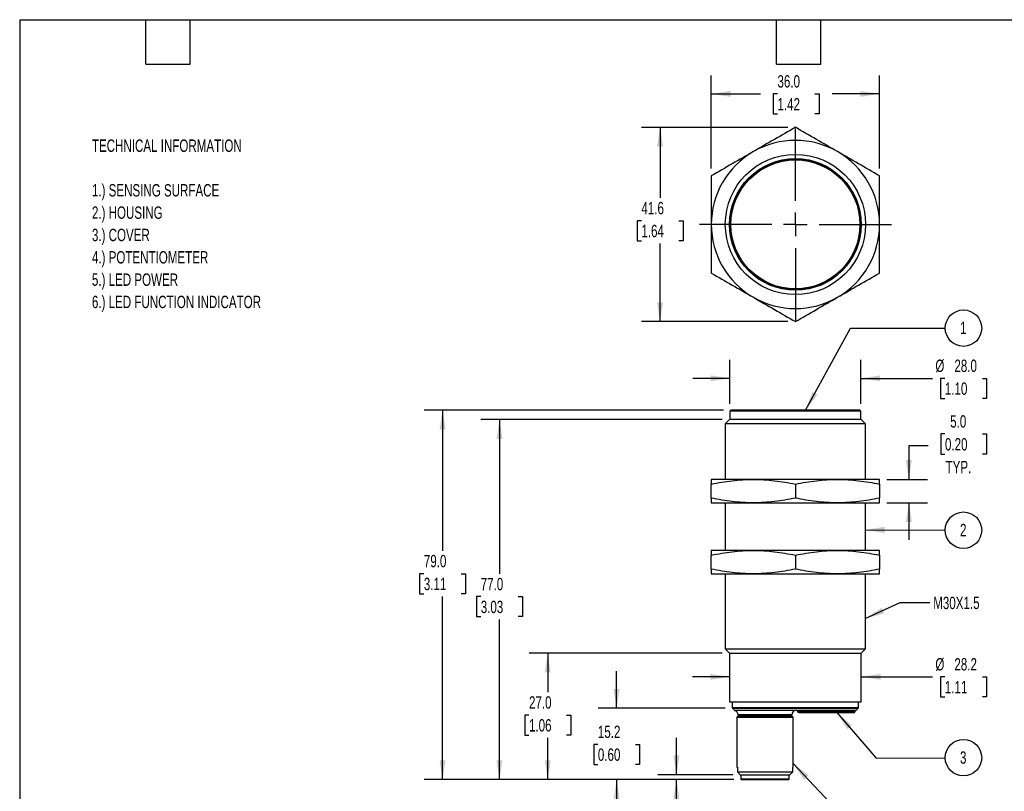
# Model space of a CAD drawing. Header units: millimetres. Extents: x 8 to 341, y 8 to 262.
# Tile 2 of 3: x 8 to 219, y 97 to 262. Entities that reach past the tile are written whole.
import ezdxf

# ---------------------------------------------------------------- set-up
doc = ezdxf.new("R2010")
doc.units = ezdxf.units.MM
doc.header["$LTSCALE"] = 1.25
doc.linetypes.add('CENTERX2', pattern=[20.32, 12.7, -2.54, 2.54, -2.54])
doc.layers.add('CENTER', color=40, linetype='CENTERX2')
doc.layers.add('DIMENSIONS', color=140, linetype='Continuous', lineweight=25)
doc.layers.add('TEXT', color=140, linetype='Continuous', lineweight=25)
doc.styles.add('SLDTEXTSTYLE0', font='TXT', dxfattribs={"width": 0.7})
doc.dimstyles.new('SLDDIMSTYLE0', dxfattribs={"dimtxt": 2.69751, "dimasz": 4.1275, "dimexe": 0, "dimexo": 0.0625, "dimgap": 0.674377, "dimtad": 0, "dimtih": 1, "dimtoh": 1, "dimrnd": 1e-09, "dimzin": 4, "dimdsep": 46, "dimtxsty": 'SLDTEXTSTYLE0', "dimsah": 1, "dimcen": 0.09, "dimadec": 0, "dimazin": 1, "dimtfac": 1, "dimtmove": 0, "dimatfit": 0, "dimfxl": 0, "dimfrac": 2, "dimtolj": 1, "dimtzin": 12, "dimarcsym": 0})
doc.dimstyles.new('SLDDIMSTYLE1', dxfattribs={"dimtxt": 2.69751, "dimasz": 4.1275, "dimexe": 0, "dimexo": 0.0625, "dimgap": 0.674377, "dimtad": 0, "dimtih": 1, "dimtoh": 1, "dimrnd": 1e-09, "dimzin": 12, "dimdsep": 46, "dimtxsty": 'SLDTEXTSTYLE0', "dimsah": 1, "dimcen": 0.09, "dimadec": 0, "dimazin": 3, "dimtfac": 1, "dimtmove": 0, "dimatfit": 0, "dimfxl": 0, "dimfrac": 2, "dimtolj": 1, "dimtzin": 12, "dimarcsym": 0})
doc.dimstyles.new('SLDDIMSTYLE2', dxfattribs={"dimtxt": 2.69751, "dimasz": 4.1275, "dimexe": 0, "dimexo": 0.0625, "dimgap": 0.674377, "dimtad": 0, "dimtih": 1, "dimtoh": 1, "dimrnd": 1e-09, "dimzin": 4, "dimdsep": 46, "dimtxsty": 'SLDTEXTSTYLE0', "dimsah": 1, "dimcen": 0.09, "dimadec": 0, "dimazin": 1, "dimtfac": 1, "dimtofl": 0, "dimtmove": 0, "dimatfit": 3, "dimfxl": 0, "dimfrac": 2, "dimtolj": 1, "dimtzin": 12, "dimarcsym": 0})
doc.dimstyles.new('SLDDIMSTYLE3', dxfattribs={"dimtxt": 0.18, "dimasz": 4.1275, "dimexe": 0, "dimexo": 0.0625, "dimgap": 0, "dimtad": 0, "dimtih": 1, "dimtoh": 1, "dimdec": 0, "dimrnd": 1e-09, "dimzin": 0, "dimdsep": 46, "dimtxsty": 'Standard', "dimsah": 1, "dimcen": 0.09, "dimadec": 0, "dimazin": 0, "dimtfac": 4.1275, "dimtdec": 0, "dimtofl": 0, "dimtmove": 0, "dimatfit": 3, "dimfxl": 0, "dimfrac": 2, "dimtolj": 1, "dimtzin": 0, "dimarcsym": 0})
doc.dimstyles.new('SLDDIMSTYLE4', dxfattribs={"dimtxt": 2.69751, "dimasz": 4.1275, "dimexe": 0, "dimexo": 0.0625, "dimgap": 0.674377, "dimtad": 0, "dimtih": 1, "dimtoh": 1, "dimrnd": 1e-09, "dimzin": 12, "dimdsep": 46, "dimtxsty": 'SLDTEXTSTYLE0', "dimsah": 1, "dimcen": 0.09, "dimadec": 0, "dimazin": 3, "dimtfac": 1, "dimtofl": 0, "dimtmove": 0, "dimatfit": 3, "dimfxl": 0, "dimfrac": 2, "dimtolj": 1, "dimtzin": 12, "dimarcsym": 0})

# ---------------------------------------------------------------- blocks, each defined once
blk = doc.blocks.new('SW_NOTE_0')
at = {"layer": 'TEXT', "color": 0, "attachment_point": 1, "style": 'SLDTEXTSTYLE0'}
for s, insert, char_height in [('TECHNICAL INFORMATION', (0, 3.41), 2.6458), ('1.) SENSING SURFACE', (0, -6.14), 2.6458), ('2.) HOUSING', (0, -10.92), 2.6458), ('3.) COVER', (0, -15.7), 2.646), ('4.) POTENTIOMETER', (0, -20.48), 2.6458), ('5.) LED POWER', (0, -25.26), 2.6458), ('6.) LED FUNCTION INDICATOR', (0, -30.03), 2.6458)]:
    blk.add_mtext(s, dxfattribs=dict(at, insert=insert, char_height=char_height))
blk = doc.blocks.new('_D')
at = {"layer": 'DIMENSIONS'}
for p, q in [((205.93, 173.28), (205.03, 173.28)), ((205.03, 173.28), (205.03, 168.99)), ((213.95, 173.28), (214.85, 173.28)), ((214.85, 173.28), (214.85, 168.99)), ((202.31, 170.76), (198.2, 170.76)), ((198.2, 170.76), (198.2, 163.56)), ((205.03, 168.99), (205.93, 168.99)), ((214.85, 168.99), (213.95, 168.99)), ((193.52, 163.56), (202.17, 163.56)), ((193.52, 158.56), (202.17, 158.56)), ((198.2, 158.56), (198.2, 150.62))]:
    blk.add_line(p, q, dxfattribs=at)
for points in [[(198.2, 163.56), (198.84, 167.68), (197.57, 167.68)], [(198.2, 158.56), (197.57, 154.43), (198.84, 154.43)]]:
    blk.add_solid(points, dxfattribs=at)
at = {"layer": 'DIMENSIONS', "char_height": 2.646, "attachment_point": 1, "style": 'SLDTEXTSTYLE0'}
for s, insert in [('5.0', (207.05, 177.29)), ('0.20', (205.93, 172.4)), ('TYP.', (206.06, 167.51))]:
    blk.add_mtext(s, dxfattribs=dict(at, insert=insert))
blk = doc.blocks.new('_D_1')
at = {"layer": 'DIMENSIONS'}
for p, q in [((159.93, 179.74), (159.93, 189.15)), ((187.93, 179.74), (187.93, 189.15)), ((159.93, 185.18), (151.99, 185.18)), ((187.93, 185.18), (203.27, 185.18)), ((205.91, 185.18), (205.01, 185.18)), ((205.01, 185.18), (205.01, 180.89)), ((213.93, 185.18), (214.84, 185.18)), ((214.84, 185.18), (214.84, 180.89)), ((205.01, 180.89), (205.91, 180.89)), ((214.84, 180.89), (213.93, 180.89))]:
    blk.add_line(p, q, dxfattribs=at)
for points in [[(159.93, 185.18), (155.8, 185.82), (155.8, 184.55)], [(187.93, 185.18), (192.06, 184.55), (192.06, 185.82)]]:
    blk.add_solid(points, dxfattribs=at)
at = {"layer": 'DIMENSIONS', "char_height": 2.646, "attachment_point": 1, "style": 'SLDTEXTSTYLE0'}
for s, insert in [('%%c', (203.88, 189.2)), ('28.0', (207.95, 189.2)), ('1.10', (205.91, 184.31))]:
    blk.add_mtext(s, dxfattribs=dict(at, insert=insert))
blk = doc.blocks.new('_D_2')
at = {"layer": 'DIMENSIONS'}
for p, q in [((159.83, 121.31), (151.89, 121.31)), ((188.03, 121.31), (203.27, 121.31)), ((205.91, 121.31), (205.01, 121.31)), ((205.01, 121.31), (205.01, 117.02)), ((213.93, 121.31), (214.84, 121.31)), ((214.84, 121.31), (214.84, 117.02)), ((205.01, 117.02), (205.91, 117.02)), ((214.84, 117.02), (213.93, 117.02))]:
    blk.add_line(p, q, dxfattribs=at)
for points in [[(159.83, 121.31), (155.7, 121.94), (155.7, 120.67)], [(188.03, 121.31), (192.16, 120.67), (192.16, 121.94)]]:
    blk.add_solid(points, dxfattribs=at)
at = {"layer": 'DIMENSIONS', "char_height": 2.646, "attachment_point": 1, "style": 'SLDTEXTSTYLE0'}
for s, insert in [('%%c', (203.88, 125.32)), ('28.2', (207.95, 125.32)), ('1.11', (205.91, 120.43))]:
    blk.add_mtext(s, dxfattribs=dict(at, insert=insert))
blk = doc.blocks.new('_D_3')
at = {"layer": 'DIMENSIONS'}
for p, q in [((148.48, 100.36), (148.48, 108.29)), ((160.55, 100.36), (144.51, 100.36)), ((160.77, 99.36), (144.51, 99.36)), ((148.48, 85.3), (148.48, 99.36)), ((131.64, 85.3), (130.73, 85.3)), ((130.73, 85.3), (130.73, 81.01)), ((139.65, 85.3), (140.56, 85.3)), ((140.56, 85.3), (140.56, 81.01)), ((144.52, 85.3), (148.48, 85.3)), ((130.73, 81.01), (131.64, 81.01)), ((140.56, 81.01), (139.65, 81.01))]:
    blk.add_line(p, q, dxfattribs=at)
for points in [[(148.48, 100.36), (149.12, 104.48), (147.85, 104.48)], [(148.48, 99.36), (147.85, 95.23), (149.12, 95.23)]]:
    blk.add_solid(points, dxfattribs=at)
at = {"layer": 'DIMENSIONS', "char_height": 2.646, "attachment_point": 1, "style": 'SLDTEXTSTYLE0'}
for s, insert in [('1.0', (132.76, 89.31)), ('0.04', (131.64, 84.42))]:
    blk.add_mtext(s, dxfattribs=dict(at, insert=insert))
blk = doc.blocks.new('_D_4')
at = {"layer": 'DIMENSIONS'}
for p, q in [((135.67, 114.58), (135.67, 122.52)), ((158.91, 114.58), (131.7, 114.58)), ((131.66, 106.86), (130.76, 106.86)), ((130.76, 106.86), (130.76, 102.57)), ((139.68, 106.86), (140.59, 106.86)), ((140.59, 106.86), (140.59, 102.57)), ((130.76, 102.57), (131.66, 102.57)), ((140.59, 102.57), (139.68, 102.57)), ((160.77, 99.36), (131.7, 99.36)), ((135.67, 99.36), (135.67, 91.42))]:
    blk.add_line(p, q, dxfattribs=at)
for points in [[(135.67, 114.58), (136.31, 118.71), (135.04, 118.71)], [(135.67, 99.36), (135.04, 95.23), (136.31, 95.23)]]:
    blk.add_solid(points, dxfattribs=at)
at = {"layer": 'DIMENSIONS', "char_height": 2.646, "attachment_point": 1, "style": 'SLDTEXTSTYLE0'}
for s, insert in [('15.2', (131.66, 110.87)), ('0.60', (131.66, 105.98))]:
    blk.add_mtext(s, dxfattribs=dict(at, insert=insert))
blk = doc.blocks.new('_D_5')
at = {"layer": 'DIMENSIONS'}
for p, q in [((158.24, 126.38), (116.96, 126.38)), ((120.93, 126.38), (120.93, 118.02)), ((116.92, 113.13), (116.01, 113.13)), ((116.01, 113.13), (116.01, 108.85)), ((124.94, 113.13), (125.84, 113.13)), ((125.84, 113.13), (125.84, 108.85)), ((116.01, 108.85), (116.92, 108.85)), ((120.93, 99.36), (120.93, 108.24)), ((125.84, 108.85), (124.94, 108.85)), ((160.77, 99.36), (116.96, 99.36))]:
    blk.add_line(p, q, dxfattribs=at)
for points in [[(120.93, 126.38), (120.29, 122.25), (121.56, 122.25)], [(120.93, 99.36), (121.56, 103.48), (120.29, 103.48)]]:
    blk.add_solid(points, dxfattribs=at)
at = {"layer": 'DIMENSIONS', "char_height": 2.646, "attachment_point": 1, "style": 'SLDTEXTSTYLE0'}
for s, insert in [('27.0', (116.92, 117.15)), ('1.06', (116.92, 112.26))]:
    blk.add_mtext(s, dxfattribs=dict(at, insert=insert))
blk = doc.blocks.new('_D_6')
at = {"layer": 'DIMENSIONS'}
for p, q in [((158.26, 176.36), (106.63, 176.36)), ((110.6, 176.36), (110.6, 143.36)), ((106.59, 138.47), (105.69, 138.47)), ((105.69, 138.47), (105.69, 134.19)), ((114.61, 138.47), (115.52, 138.47)), ((115.52, 138.47), (115.52, 134.19)), ((105.69, 134.19), (106.59, 134.19)), ((110.6, 99.36), (110.6, 133.58)), ((115.52, 134.19), (114.61, 134.19)), ((160.77, 99.36), (106.63, 99.36))]:
    blk.add_line(p, q, dxfattribs=at)
for points in [[(110.6, 176.36), (109.97, 172.23), (111.24, 172.23)], [(110.6, 99.36), (111.24, 103.48), (109.97, 103.48)]]:
    blk.add_solid(points, dxfattribs=at)
at = {"layer": 'DIMENSIONS', "char_height": 2.646, "attachment_point": 1, "style": 'SLDTEXTSTYLE0'}
for s, insert in [('77.0', (106.59, 142.49)), ('3.03', (106.59, 137.6))]:
    blk.add_mtext(s, dxfattribs=dict(at, insert=insert))
blk = doc.blocks.new('_D_7')
at = {"layer": 'DIMENSIONS'}
for p, q in [((158.54, 178.36), (94.46, 178.36)), ((98.43, 178.36), (98.43, 148.28)), ((94.42, 143.39), (93.51, 143.39)), ((93.51, 143.39), (93.51, 139.1)), ((102.44, 143.39), (103.34, 143.39)), ((103.34, 143.39), (103.34, 139.1)), ((93.51, 139.1), (94.42, 139.1)), ((103.34, 139.1), (102.44, 139.1)), ((98.43, 99.36), (98.43, 138.5)), ((160.77, 99.36), (94.46, 99.36))]:
    blk.add_line(p, q, dxfattribs=at)
for points in [[(98.43, 178.36), (97.79, 174.23), (99.06, 174.23)], [(98.43, 99.36), (99.06, 103.48), (97.79, 103.48)]]:
    blk.add_solid(points, dxfattribs=at)
at = {"layer": 'DIMENSIONS', "char_height": 2.646, "attachment_point": 1, "style": 'SLDTEXTSTYLE0'}
for s, insert in [('79.0', (94.42, 147.4)), ('3.11', (94.42, 142.51))]:
    blk.add_mtext(s, dxfattribs=dict(at, insert=insert))
blk = doc.blocks.new('SW_NOTE_0_8')
at = {"layer": 'TEXT', "color": 0}
blk.add_circle((1.12, 2.05), 3.9, dxfattribs=at)
at = {"layer": 'TEXT', "color": 0, "insert": (1.07, 3.41), "char_height": 2.65, "attachment_point": 2, "style": 'SLDTEXTSTYLE0'}
blk.add_mtext('1', dxfattribs=at)
blk = doc.blocks.new('SW_NOTE_0_9')
at = {"layer": 'TEXT', "color": 0}
blk.add_circle((3.9, -0.01), 3.9, dxfattribs=at)
at = {"layer": 'TEXT', "color": 0, "insert": (3.86, 1.35), "char_height": 2.65, "attachment_point": 2, "style": 'SLDTEXTSTYLE0'}
blk.add_mtext('2', dxfattribs=at)
blk = doc.blocks.new('SW_NOTE_0_10')
at = {"layer": 'TEXT', "color": 0}
blk.add_circle((1.12, 2.05), 3.9, dxfattribs=at)
at = {"layer": 'TEXT', "color": 0, "insert": (1.07, 3.41), "char_height": 2.65, "attachment_point": 2, "style": 'SLDTEXTSTYLE0'}
blk.add_mtext('3', dxfattribs=at)
blk = doc.blocks.new('_D_8')
at = {"layer": 'DIMENSIONS'}
for p, q in [((172.34, 238.9), (141, 238.9)), ((144.97, 238.9), (144.97, 223.81)), ((140.97, 218.92), (140.06, 218.92)), ((140.06, 218.92), (140.06, 214.63)), ((148.98, 218.92), (149.89, 218.92)), ((149.89, 218.92), (149.89, 214.63)), ((140.06, 214.63), (140.97, 214.63)), ((144.97, 197.33), (144.97, 214.03)), ((149.89, 214.63), (148.98, 214.63)), ((172.34, 197.33), (141, 197.33))]:
    blk.add_line(p, q, dxfattribs=at)
for points in [[(144.97, 238.9), (144.34, 234.78), (145.61, 234.78)], [(144.97, 197.33), (145.61, 201.46), (144.34, 201.46)]]:
    blk.add_solid(points, dxfattribs=at)
at = {"layer": 'DIMENSIONS', "char_height": 2.646, "attachment_point": 1, "style": 'SLDTEXTSTYLE0'}
for s, insert in [('41.6', (140.97, 222.94)), ('1.64', (140.97, 218.04))]:
    blk.add_mtext(s, dxfattribs=dict(at, insert=insert))
blk = doc.blocks.new('_D_9')
at = {"layer": 'DIMENSIONS'}
for p, q in [((155.93, 230.1), (155.93, 250.02)), ((191.93, 230.1), (191.93, 250.02)), ((155.93, 246.05), (166.43, 246.05)), ((170.09, 246.05), (169.18, 246.05)), ((169.18, 246.05), (169.18, 241.76)), ((178.1, 246.05), (179.01, 246.05)), ((179.01, 246.05), (179.01, 241.76)), ((191.93, 246.05), (181.76, 246.05)), ((169.18, 241.76), (170.09, 241.76)), ((179.01, 241.76), (178.1, 241.76))]:
    blk.add_line(p, q, dxfattribs=at)
for points in [[(155.93, 246.05), (160.06, 245.42), (160.06, 246.69)], [(191.93, 246.05), (187.8, 246.69), (187.8, 245.42)]]:
    blk.add_solid(points, dxfattribs=at)
at = {"layer": 'DIMENSIONS', "char_height": 2.646, "attachment_point": 1, "style": 'SLDTEXTSTYLE0'}
for s, insert in [('36.0', (170.09, 250.06)), ('1.42', (170.09, 245.17))]:
    blk.add_mtext(s, dxfattribs=dict(at, insert=insert))
blk = doc.blocks.new('SW_CENTERMARKSYMBOL_0')
at = {"layer": 'CENTER', "color": 0}
for p, q in [((0, 5.08), (0, 20.54)), ((0, 0), (0, 2.54)), ((-5.08, 0), (-20.54, 0)), ((0, 0), (-2.54, 0)), ((0, 0), (0, -2.54)), ((0, 0), (2.54, 0)), ((5.08, 0), (20.54, 0)), ((0, -5.08), (0, -20.54))]:
    blk.add_line(p, q, dxfattribs=at)

msp = doc.modelspace()

# ---------------------------------------------------------------- linework, layer by layer
for p, q in [((160.128, 178.356), (159.928, 178.156)), ((159.928, 178.156), (159.928, 176.356)), ((187.928, 178.156), (159.928, 178.156)), ((187.728, 178.356), (160.128, 178.356)), ((187.928, 178.156), (187.728, 178.356)), ((187.928, 176.356), (187.928, 178.156)), ((159.848, 176.356), (158.928, 175.436)), ((158.928, 175.436), (158.928, 163.556)), ((188.928, 175.436), (158.928, 175.436)), ((173.928, 176.356), (159.848, 176.356)), ((188.008, 176.356), (173.928, 176.356)), ((188.928, 175.436), (188.008, 176.356)), ((188.928, 163.556), (188.928, 175.436)), ((164.928, 163.556), (155.928, 163.556)), ((155.928, 159.569), (155.928, 162.542)), ((182.928, 163.556), (164.928, 163.556)), ((173.928, 162.542), (173.928, 159.569)), ((191.928, 163.556), (182.928, 163.556)), ((191.928, 162.542), (191.928, 159.569)), ((155.928, 158.556), (164.928, 158.556)), ((158.928, 158.556), (158.928, 148.356)), ((164.928, 158.556), (182.928, 158.556)), ((182.928, 158.556), (191.928, 158.556)), ((188.928, 148.356), (188.928, 158.556)), ((164.928, 148.356), (155.928, 148.356)), ((182.928, 148.356), (164.928, 148.356)), ((191.928, 148.356), (182.928, 148.356)), ((155.928, 144.369), (155.928, 147.342)), ((173.928, 147.342), (173.928, 144.369)), ((191.928, 147.342), (191.928, 144.369)), ((155.928, 143.356), (164.928, 143.356)), ((158.928, 143.356), (158.928, 127.276)), ((164.928, 143.356), (182.928, 143.356)), ((182.928, 143.356), (191.928, 143.356)), ((188.928, 127.276), (188.928, 143.356)), ((158.928, 127.276), (159.828, 126.376)), ((158.928, 127.276), (188.928, 127.276)), ((188.028, 126.376), (188.928, 127.276)), ((159.828, 126.376), (159.828, 115.956)), ((159.828, 126.376), (188.028, 126.376)), ((188.028, 115.956), (188.028, 126.376)), ((159.828, 115.956), (188.028, 115.956)), ((160.428, 115.956), (160.428, 114.759)), ((187.428, 114.759), (187.428, 115.956)), ((160.428, 114.759), (187.428, 114.759)), ((160.501, 114.583), (160.928, 114.156)), ((160.501, 114.583), (187.354, 114.583)), ((160.928, 114.156), (160.928, 114.119)), ((160.928, 114.156), (161.182, 114.156)), ((161.182, 114.156), (176.962, 114.156)), ((176.904, 113.906), (174.437, 113.906)), ((186.675, 113.906), (176.904, 113.906)), ((176.962, 114.156), (186.928, 114.156)), ((186.928, 114.156), (187.354, 114.583)), ((161.678, 112.956), (161.428, 112.706)), ((161.428, 112.706), (161.428, 101.956)), ((161.428, 112.706), (173.428, 112.706)), ((161.678, 113.156), (161.678, 112.956)), ((173.178, 113.156), (161.678, 113.156)), ((161.678, 112.956), (173.178, 112.956)), ((173.178, 112.956), (173.178, 113.156)), ((173.428, 112.706), (173.178, 112.956)), ((173.428, 101.956), (173.428, 112.706)), ((161.511, 101.956), (161.511, 100.969)), ((173.344, 100.969), (173.344, 101.956)), ((161.511, 100.969), (173.344, 100.969)), ((161.511, 100.969), (162.135, 100.356)), ((162.253, 100.356), (162.253, 99.456)), ((162.253, 99.456), (172.603, 99.456)), ((172.603, 99.456), (172.603, 100.356)), ((173.344, 100.969), (172.72, 100.356)), ((173.344, 100.969), (172.72, 100.356))]:
    msp.add_line(p, q)
at = {"flags": 128}
msp.add_lwpolyline([(162.353, 99.356), (162.383, 99.356), (162.453, 99.356), (162.534, 99.356), (162.605, 99.356), (162.649, 99.356), (162.731, 99.356), (162.902, 99.356), (163.2, 99.356), (163.366, 99.356), (163.563, 99.356), (163.785, 99.356), (163.963, 99.356), (164.147, 99.356), (164.638, 99.356), (165.163, 99.356), (165.712, 99.356), (166.279, 99.356), (166.853, 99.356), (167.428, 99.356), (168.014, 99.356), (168.594, 99.356), (169.157, 99.356), (169.697, 99.356), (170.207, 99.356), (170.679, 99.356), (170.9, 99.356), (171.108, 99.356), (171.304, 99.356), (171.488, 99.356), (172.015, 99.356), (172.19, 99.356), (172.254, 99.356), (172.27, 99.356), (172.285, 99.356), (172.3, 99.356), (172.3, 99.356), (172.302, 99.356), (172.307, 99.356), (172.325, 99.356), (172.388, 99.356), (172.425, 99.356), (172.452, 99.356), (172.479, 99.356), (172.499, 99.356), (172.503, 99.356)], dxfattribs=at)
for radius in [15, 14.08, 14, 13.8]:
    msp.add_circle((173.928, 218.119), radius)
for centre, radius, start, end in [((173.928, 218.119), 18, 60, 120), ((173.928, 218.119), 18, 120, 180), ((173.928, 218.119), 18, 0, 60), ((173.928, 218.119), 18, 180, 240), ((173.928, 218.119), 18, 300, 0), ((173.928, 218.119), 18, 240, 300), ((160.678, 114.759), 0.25, 180, 225), ((160.678, 113.156), 1, 0, 75.30727), ((174.178, 113.156), 1, 90, 180), ((174.187, 113.906), 0.25, 0, 88.29439), ((174.687, 113.906), 0.25, 180, 270), ((176.592, 113.847), 0.317, 322.97796, 10.74182), ((177.215, 113.965), 0.317, 142.97796, 190.74182), ((187.178, 114.759), 0.25, 315, 0), ((162.353, 99.456), 0.1, 180, 270), ((172.503, 99.456), 0.1, 270, 0)]:
    msp.add_arc(centre, radius, start, end)
for points, knots in [([(173.928, 238.904), (172.44, 238.045), (170.947, 237.183), (167.948, 235.452), (166.442, 234.582), (164.928, 233.708)], [0, 0, 0, 0, 0.5, 0.5, 1, 1, 1, 1]), ([(182.928, 233.708), (181.413, 234.582), (179.907, 235.452), (176.908, 237.183), (175.415, 238.045), (173.928, 238.904)], [0, 0, 0, 0, 0.5, 0.5, 1, 1, 1, 1]), ([(164.928, 233.708), (163.413, 232.833), (161.907, 231.964), (158.908, 230.232), (157.415, 229.37), (155.928, 228.511)], [0, 0, 0, 0, 0.5, 0.5, 1, 1, 1, 1]), ([(191.928, 228.511), (190.44, 229.37), (188.947, 230.232), (185.948, 231.964), (184.442, 232.833), (182.928, 233.708)], [0, 0, 0, 0, 0.5, 0.5, 1, 1, 1, 1]), ([(155.928, 228.511), (155.928, 226.793), (155.928, 225.07), (155.928, 221.607), (155.928, 219.868), (155.928, 218.119)], [0, 0, 0, 0, 0.5, 0.5, 1, 1, 1, 1]), ([(191.928, 218.119), (191.928, 219.868), (191.928, 221.607), (191.928, 225.07), (191.928, 226.793), (191.928, 228.511)], [0, 0, 0, 0, 0.5, 0.5, 1, 1, 1, 1]), ([(155.928, 218.119), (155.928, 216.371), (155.928, 214.631), (155.928, 211.168), (155.928, 209.445), (155.928, 207.727)], [0, 0, 0, 0, 0.5, 0.5, 1, 1, 1, 1]), ([(191.928, 207.727), (191.928, 209.445), (191.928, 211.168), (191.928, 214.631), (191.928, 216.371), (191.928, 218.119)], [0, 0, 0, 0, 0.5, 0.5, 1, 1, 1, 1]), ([(155.928, 207.727), (157.415, 206.868), (158.908, 206.006), (161.907, 204.275), (163.413, 203.405), (164.928, 202.531)], [0, 0, 0, 0, 0.5, 0.5, 1, 1, 1, 1]), ([(182.928, 202.531), (184.442, 203.405), (185.948, 204.275), (188.947, 206.006), (190.44, 206.868), (191.928, 207.727)], [0, 0, 0, 0, 0.5, 0.5, 1, 1, 1, 1]), ([(164.928, 202.531), (166.442, 201.656), (167.948, 200.787), (170.947, 199.055), (172.44, 198.194), (173.928, 197.335)], [0, 0, 0, 0, 0.5, 0.5, 1, 1, 1, 1]), ([(173.928, 197.335), (175.415, 198.194), (176.908, 199.055), (179.907, 200.787), (181.413, 201.656), (182.928, 202.531)], [0, 0, 0, 0, 0.5, 0.5, 1, 1, 1, 1]), ([(155.928, 162.542), (157.415, 162.855), (158.908, 163.111), (161.907, 163.462), (163.413, 163.556), (164.928, 163.556)], [0, 0, 0, 0, 0.5, 0.5, 1, 1, 1, 1]), ([(155.928, 163.556), (155.928, 163.556), (155.928, 163.462), (155.928, 163.111), (155.928, 162.855), (155.928, 162.542)], [0, 0, 0, 0, 0.5, 0.5, 1, 1, 1, 1]), ([(164.928, 163.556), (166.442, 163.556), (167.948, 163.462), (170.947, 163.111), (172.44, 162.855), (173.928, 162.542)], [0, 0, 0, 0, 0.5, 0.5, 1, 1, 1, 1]), ([(173.928, 162.542), (175.415, 162.855), (176.908, 163.111), (179.907, 163.462), (181.413, 163.556), (182.928, 163.556)], [0, 0, 0, 0, 0.5, 0.5, 1, 1, 1, 1]), ([(182.928, 163.556), (184.442, 163.556), (185.948, 163.462), (188.947, 163.111), (190.44, 162.855), (191.928, 162.542)], [0, 0, 0, 0, 0.5, 0.5, 1, 1, 1, 1]), ([(191.928, 162.542), (191.928, 162.855), (191.928, 163.111), (191.928, 163.462), (191.928, 163.556), (191.928, 163.556)], [0, 0, 0, 0, 0.5, 0.5, 1, 1, 1, 1]), ([(164.928, 158.556), (163.413, 158.556), (161.907, 158.65), (158.908, 159.001), (157.415, 159.257), (155.928, 159.569)], [0, 0, 0, 0, 0.5, 0.5, 1, 1, 1, 1]), ([(155.928, 159.569), (155.928, 159.257), (155.928, 159.001), (155.928, 158.65), (155.928, 158.556), (155.928, 158.556)], [0, 0, 0, 0, 0.5, 0.5, 1, 1, 1, 1]), ([(173.928, 159.569), (172.44, 159.257), (170.947, 159.001), (167.948, 158.65), (166.442, 158.556), (164.928, 158.556)], [0, 0, 0, 0, 0.5, 0.5, 1, 1, 1, 1]), ([(182.928, 158.556), (181.413, 158.556), (179.907, 158.65), (176.908, 159.001), (175.415, 159.257), (173.928, 159.569)], [0, 0, 0, 0, 0.5, 0.5, 1, 1, 1, 1]), ([(191.928, 159.569), (190.44, 159.257), (188.947, 159.001), (185.948, 158.65), (184.442, 158.556), (182.928, 158.556)], [0, 0, 0, 0, 0.5, 0.5, 1, 1, 1, 1]), ([(191.928, 158.556), (191.928, 158.556), (191.928, 158.65), (191.928, 159.001), (191.928, 159.257), (191.928, 159.569)], [0, 0, 0, 0, 0.5, 0.5, 1, 1, 1, 1]), ([(155.928, 147.342), (157.415, 147.655), (158.908, 147.911), (161.907, 148.262), (163.413, 148.356), (164.928, 148.356)], [0, 0, 0, 0, 0.5, 0.5, 1, 1, 1, 1]), ([(155.928, 148.356), (155.928, 148.356), (155.928, 148.262), (155.928, 147.911), (155.928, 147.655), (155.928, 147.342)], [0, 0, 0, 0, 0.5, 0.5, 1, 1, 1, 1]), ([(164.928, 148.356), (166.442, 148.356), (167.948, 148.262), (170.947, 147.911), (172.44, 147.655), (173.928, 147.342)], [0, 0, 0, 0, 0.5, 0.5, 1, 1, 1, 1]), ([(173.928, 147.342), (175.415, 147.655), (176.908, 147.911), (179.907, 148.262), (181.413, 148.356), (182.928, 148.356)], [0, 0, 0, 0, 0.5, 0.5, 1, 1, 1, 1]), ([(182.928, 148.356), (184.442, 148.356), (185.948, 148.262), (188.947, 147.911), (190.44, 147.655), (191.928, 147.342)], [0, 0, 0, 0, 0.5, 0.5, 1, 1, 1, 1]), ([(191.928, 147.342), (191.928, 147.655), (191.928, 147.911), (191.928, 148.262), (191.928, 148.356), (191.928, 148.356)], [0, 0, 0, 0, 0.5, 0.5, 1, 1, 1, 1]), ([(164.928, 143.356), (163.413, 143.356), (161.907, 143.45), (158.908, 143.801), (157.415, 144.057), (155.928, 144.369)], [0, 0, 0, 0, 0.5, 0.5, 1, 1, 1, 1]), ([(155.928, 144.369), (155.928, 144.057), (155.928, 143.801), (155.928, 143.45), (155.928, 143.356), (155.928, 143.356)], [0, 0, 0, 0, 0.5, 0.5, 1, 1, 1, 1]), ([(173.928, 144.369), (172.44, 144.057), (170.947, 143.801), (167.948, 143.45), (166.442, 143.356), (164.928, 143.356)], [0, 0, 0, 0, 0.5, 0.5, 1, 1, 1, 1]), ([(182.928, 143.356), (181.413, 143.356), (179.907, 143.45), (176.908, 143.801), (175.415, 144.057), (173.928, 144.369)], [0, 0, 0, 0, 0.5, 0.5, 1, 1, 1, 1]), ([(191.928, 144.369), (190.44, 144.057), (188.947, 143.801), (185.948, 143.45), (184.442, 143.356), (182.928, 143.356)], [0, 0, 0, 0, 0.5, 0.5, 1, 1, 1, 1]), ([(191.928, 143.356), (191.928, 143.356), (191.928, 143.45), (191.928, 143.801), (191.928, 144.057), (191.928, 144.369)], [0, 0, 0, 0, 0.5, 0.5, 1, 1, 1, 1]), ([(160.931, 114.125), (160.93, 114.125), (160.928, 114.124), (160.953, 114.131), (161.008, 114.142), (161.089, 114.153), (161.156, 114.155), (161.182, 114.156)], [0, 0, 0, 0, 0.1044769, 0.3205764, 0.5846589, 0.8369921, 1, 1, 1, 1]), ([(174.189, 114.156), (174.205, 114.154), (174.237, 114.151), (174.282, 114.135), (174.323, 114.111), (174.36, 114.08), (174.39, 114.041), (174.412, 113.997), (174.425, 113.952), (174.427, 113.921), (174.428, 113.906)], [0, 0, 0, 0, 0.1268062, 0.2493062, 0.3722297, 0.5002595, 0.6284059, 0.7595255, 0.8790527, 1, 1, 1, 1]), ([(174.621, 113.667), (174.608, 113.669), (174.562, 113.676), (174.497, 113.726), (174.439, 113.807), (174.431, 113.873), (174.428, 113.906)], [0, 0, 0, 0, 0.1208279, 0.4138853, 0.7069426, 1, 1, 1, 1]), ([(186.418, 113.656), (186.436, 113.657), (186.47, 113.659), (186.516, 113.673), (186.553, 113.692), (186.593, 113.72), (186.635, 113.765), (186.669, 113.832), (186.673, 113.882), (186.675, 113.906)], [0, 0, 0, 0, 0.1574482, 0.29319, 0.4071722, 0.4994454, 0.6897012, 0.8538755, 1, 1, 1, 1]), ([(186.928, 114.156), (186.872, 114.156), (186.814, 114.138), (186.741, 114.077), (186.719, 114.051), (186.685, 113.985), (186.675, 113.946), (186.675, 113.906)], [0, 0, 0, 0, 0.5, 0.5, 0.75, 0.75, 1, 1, 1, 1]), ([(174.678, 113.656), (174.678, 113.656), (174.68, 113.656), (174.696, 113.656), (174.72, 113.656), (174.755, 113.656), (174.804, 113.656), (174.872, 113.656), (174.962, 113.656), (175.068, 113.656), (175.199, 113.656), (175.359, 113.656), (175.55, 113.656), (175.756, 113.656), (175.973, 113.656), (176.198, 113.656), (176.351, 113.656), (176.428, 113.656)], [0, 0, 0, 0, 0.0480077, 0.0960154, 0.1440231, 0.1920308, 0.2400386, 0.3050012, 0.3699675, 0.434664, 0.5000969, 0.5834123, 0.6667299, 0.7500485, 0.8333671, 0.9166846, 1, 1, 1, 1]), ([(174.696, 113.656), (174.698, 113.656), (174.701, 113.656), (174.818, 113.656), (175.021, 113.656), (175.304, 113.656), (175.647, 113.656), (176.033, 113.656), (176.442, 113.656), (176.711, 113.656), (176.846, 113.656)], [0, 0, 0, 0, 0.0965299, 0.2255971, 0.3546642, 0.4837314, 0.6127985, 0.7418657, 0.8709328, 1, 1, 1, 1]), ([(176.846, 113.656), (178.157, 113.656), (179.418, 113.656), (181.705, 113.656), (182.731, 113.656), (184.443, 113.656), (185.129, 113.656), (186.089, 113.656), (186.364, 113.656), (186.418, 113.656)], [0, 0, 0, 0, 0.25, 0.25, 0.5, 0.5, 0.75, 0.75, 1, 1, 1, 1]), ([(181.973, 113.656), (182.007, 113.656), (182.077, 113.656), (182.188, 113.656), (182.324, 113.656), (182.487, 113.656), (182.754, 113.656), (183.044, 113.656), (183.317, 113.656), (183.47, 113.656), (183.642, 113.656), (183.863, 113.656), (184.144, 113.656), (184.417, 113.656), (184.677, 113.656), (184.92, 113.656), (185.143, 113.656), (185.342, 113.656), (185.515, 113.656), (185.658, 113.656), (185.772, 113.656), (185.819, 113.656), (185.843, 113.656)], [0, 0, 0, 0, 0.0289212, 0.0578423, 0.0867643, 0.1299938, 0.1736206, 0.2670791, 0.3136732, 0.3423345, 0.3607737, 0.418883, 0.4769937, 0.5351053, 0.5932176, 0.6513304, 0.7094433, 0.7675561, 0.8256684, 0.88378, 0.9418907, 1, 1, 1, 1]), ([(162.135, 100.356), (162.25, 100.356), (162.472, 100.356), (163.103, 100.356), (163.512, 100.356), (164.469, 100.356), (165.016, 100.356), (166.185, 100.356), (166.806, 100.356), (168.049, 100.356), (168.67, 100.356), (169.839, 100.356), (170.386, 100.356), (171.343, 100.356), (171.752, 100.356), (172.383, 100.356), (172.605, 100.356), (172.72, 100.356)], [0, 0, 0, 0, 0.125, 0.125, 0.25, 0.25, 0.375, 0.375, 0.5, 0.5, 0.625, 0.625, 0.75, 0.75, 0.875, 0.875, 1, 1, 1, 1])]:
    msp.add_open_spline(points, degree=3, knots=knots)
for points in [[(161.428, 101.956), (161.428, 101.956), (161.456, 101.956), (161.511, 101.956)], [(173.344, 101.956), (173.399, 101.956), (173.428, 101.956), (173.428, 101.956)]]:
    msp.add_open_spline(points, degree=3)
at = {"layer": 'TEXT'}
for p, q in [((7.937, 261.938), (341.312, 261.938)), ((7.937, 261.938), (7.937, 7.937)), ((34.925, 252.412), (34.925, 261.938)), ((44.45, 252.412), (44.45, 261.938)), ((169.863, 252.412), (169.863, 261.938)), ((179.387, 252.412), (179.387, 261.938)), ((34.925, 252.412), (44.45, 252.412)), ((169.863, 252.412), (179.387, 252.412)), ((176.116, 178.356), (185.704, 195.919)), ((185.704, 195.919), (205.987, 195.927)), ((182.789, 113.656), (191.186, 103.935)), ((191.186, 103.935), (205.987, 103.988))]:
    msp.add_line(p, q, dxfattribs=at)
at = {"layer": 'TEXT', "flags": 128}
msp.add_lwpolyline([(202.693, 137.164), (196.285, 137.164), (188.928, 133.772)], dxfattribs=at)
at = {"layer": 'TEXT'}
for points in [[(176.116, 178.356), (178.651, 181.674), (177.536, 182.283)], [(188.928, 133.772), (192.942, 134.923), (192.41, 136.077)], [(182.789, 113.656), (185.007, 110.117), (185.968, 110.948)]]:
    msp.add_solid(points, dxfattribs=at)

# ---------------------------------------------------------------- block references
at = {"layer": 'CENTER'}
msp.add_blockref('SW_CENTERMARKSYMBOL_0', (173.928, 218.119), dxfattribs=at)
at = {"layer": 'TEXT'}
for name, p in [('SW_NOTE_0', (23.394, 232.89)), ('SW_NOTE_0_8', (208.769, 193.884)), ('SW_NOTE_0_9', (205.987, 152.7)), ('SW_NOTE_0_10', (208.769, 101.957))]:
    msp.add_blockref(name, p, dxfattribs=at)

# ---------------------------------------------------------------- texts
at = {"layer": 'TEXT', "insert": (203.417, 138.456), "char_height": 2.6458, "attachment_point": 1, "style": 'SLDTEXTSTYLE0'}
msp.add_mtext('M30X1.5', dxfattribs=at)

# ---------------------------------------------------------------- dimensions: what is measured, and where the dimension line sits
at = {"layer": 'DIMENSIONS'}
dim = msp.add_linear_dim(base=(191.928, 246.05), p1=(155.928, 228.511), p2=(191.928, 228.511), dimstyle='SLDDIMSTYLE2', dxfattribs=at)
dim.commit()
dim.dimension.update_dxf_attribs({"geometry": '_D_9', "text_midpoint": (174.093, 246.05), "dimtype": 160})
for base, p1, p2, dimstyle, picture, middle in [((144.973, 197.335), (173.928, 238.904), (173.928, 197.335), 'SLDDIMSTYLE4', '_D_8', (144.973, 218.921)), ((98.428, 178.356), (162.353, 99.356), (160.128, 178.356), 'SLDDIMSTYLE2', '_D_7', (98.428, 143.387)), ((110.603, 176.356), (162.353, 99.356), (159.848, 176.356), 'SLDDIMSTYLE2', '_D_6', (110.603, 138.473)), ((120.928, 126.376), (162.353, 99.356), (159.828, 126.376), 'SLDDIMSTYLE2', '_D_5', (120.928, 113.133)), ((135.672, 114.583), (162.353, 99.356), (160.501, 114.583), 'SLDDIMSTYLE1', '_D_4', (135.672, 106.855)), ((148.48, 99.356), (162.135, 100.356), (162.353, 99.356), 'SLDDIMSTYLE0', '_D_3', (148.48, 85.298))]:
    dim = msp.add_linear_dim(base=base, p1=p1, p2=p2, angle=90, dimstyle=dimstyle, dxfattribs=at)
    dim.commit()
    dim.dimension.update_dxf_attribs({"geometry": picture, "text_midpoint": middle, "dimtype": 160})
for base, p1, p2, dimstyle, picture, middle in [((187.928, 185.182), (159.928, 178.156), (187.928, 178.156), 'SLDDIMSTYLE0', '_D_1', (209.922, 185.182)), ((188.028, 121.308), (159.828, 126.376), (188.028, 126.376), 'SLDDIMSTYLE1', '_D_2', (209.922, 121.308))]:
    dim = msp.add_linear_dim(base=base, p1=p1, p2=p2, text='%%c<>', dimstyle=dimstyle, dxfattribs=at)
    dim.commit()
    dim.dimension.update_dxf_attribs({"geometry": picture, "text_midpoint": middle, "dimtype": 160})
dim = msp.add_linear_dim(base=(198.203, 163.556), p1=(191.928, 158.556), p2=(191.928, 163.556), angle=90, text='<>\\PTYP.', dimstyle='SLDDIMSTYLE0', dxfattribs=at)
dim.commit()
dim.dimension.update_dxf_attribs({"geometry": '_D', "text_midpoint": (198.203, 170.757), "dimtype": 160})

# ---------------------------------------------------------------- leaders
at = {"layer": 'TEXT'}
for points in [[(188.928, 152.757), (205.987, 152.7)], [(173.428, 102.785), (189.62, 85.67), (197.557, 85.67)]]:
    msp.add_leader(points, dimstyle='SLDDIMSTYLE3', dxfattribs=at)

doc.saveas('drawing.dxf')
